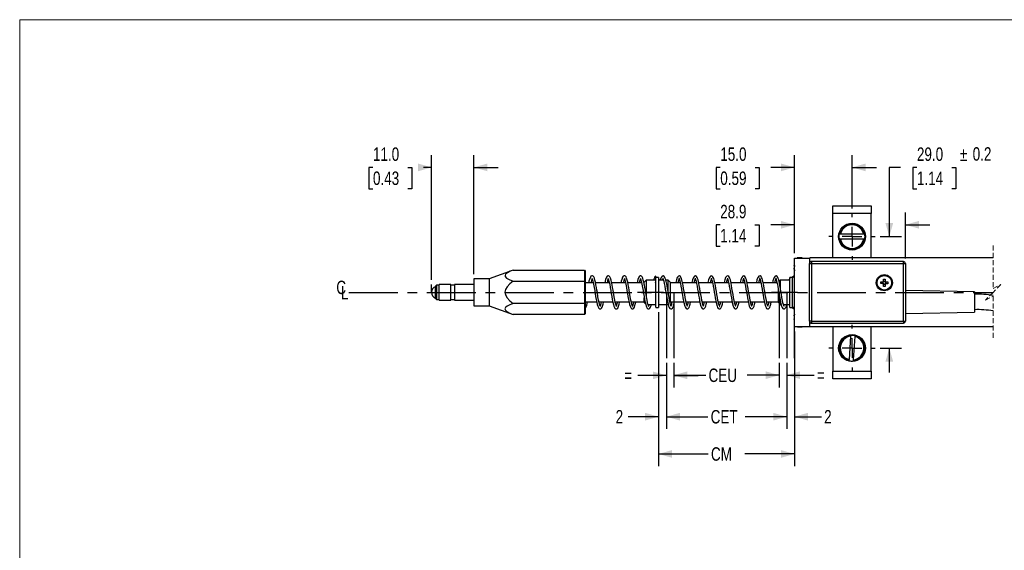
# Model space of a CAD drawing. Header units: millimetres. Extents: x 0 to 432, y 0 to 279.
# Tile 3 of 7: x 0 to 256, y 141 to 279. Entities that reach past the tile are written whole.
import ezdxf

# ---------------------------------------------------------------- set-up
doc = ezdxf.new("R2010")
doc.units = ezdxf.units.MM
doc.linetypes.add('CENTERX2', pattern=[20.32, 12.7, -2.54, 2.54, -2.54])
doc.linetypes.add('HIDDEN', pattern=[1.905, 1.27, -0.635])
doc.layers.add('CENTER', color=40, linetype='CENTERX2')
doc.layers.add('DIMENSIONS', color=140, linetype='Continuous', lineweight=25)
doc.layers.add('TEXT', color=140, linetype='Continuous', lineweight=25)
doc.styles.add('SLDTEXTSTYLE0', font='TXT', dxfattribs={"width": 0.75})
doc.dimstyles.new('SLDDIMSTYLE1', dxfattribs={"dimtxt": 3.5, "dimasz": 3.5, "dimexe": 0, "dimexo": 0.0625, "dimgap": 0.875, "dimtad": 0, "dimtih": 1, "dimtoh": 1, "dimdec": 1, "dimrnd": 1e-09, "dimzin": 12, "dimdsep": 46, "dimtxsty": 'SLDTEXTSTYLE0', "dimsah": 1, "dimcen": 0.09, "dimadec": 0, "dimazin": 3, "dimtfac": 1, "dimtdec": 1, "dimtofl": 0, "dimtmove": 0, "dimatfit": 3, "dimfxl": 0, "dimfrac": 2, "dimtolj": 1, "dimtzin": 12, "dimarcsym": 0})
doc.dimstyles.new('SLDDIMSTYLE2', dxfattribs={"dimtxt": 3.5, "dimasz": 3.5, "dimexe": 0, "dimexo": 0.0625, "dimgap": 0.875, "dimtad": 0, "dimtih": 1, "dimtoh": 1, "dimdec": 1, "dimrnd": 1e-09, "dimzin": 12, "dimdsep": 46, "dimtxsty": 'SLDTEXTSTYLE0', "dimsah": 1, "dimcen": 0.09, "dimadec": 0, "dimazin": 3, "dimtfac": 1, "dimtdec": 1, "dimtmove": 0, "dimatfit": 0, "dimfxl": 0, "dimfrac": 2, "dimtolj": 1, "dimtzin": 12, "dimarcsym": 0})
doc.dimstyles.new('SLDDIMSTYLE5', dxfattribs={"dimtxt": 3.5, "dimasz": 3.5, "dimexe": 0, "dimexo": 0.0625, "dimgap": 0.875, "dimtad": 0, "dimtih": 1, "dimtoh": 1, "dimdec": 1, "dimrnd": 1e-09, "dimzin": 4, "dimdsep": 46, "dimtxsty": 'SLDTEXTSTYLE0', "dimsah": 1, "dimcen": 0.09, "dimadec": 0, "dimazin": 1, "dimtfac": 1, "dimtdec": 1, "dimtmove": 0, "dimatfit": 0, "dimfxl": 0, "dimfrac": 2, "dimtolj": 1, "dimtzin": 12, "dimarcsym": 0})

# ---------------------------------------------------------------- blocks, each defined once
blk = doc.blocks.new('SW_BROKEN_VIEW_0')
at = {"color": 0}
for p, q in [((-29.36, 0), (-29.36, -17.17)), ((-27.41, 0), (-27.41, -17.17)), ((0, 0), (0, -17.17)), ((1.97, 0), (1.97, -17.17)), ((3.99, -17.17), (3.99, -7.07)), ((-90.51, -91.8), (-90.51, -93.4))]:
    blk.add_line(p, q, dxfattribs=at)
blk = doc.blocks.new('_D_2')
at = {"layer": 'DIMENSIONS'}
for p, q in [((168.41, 190.12), (168.41, 172.97)), ((199.73, 190.12), (199.73, 172.97)), ((168.41, 176.15), (179.22, 176.15)), ((199.73, 176.15), (188.92, 176.15))]:
    blk.add_line(p, q, dxfattribs=at)
for points in [[(168.41, 176.15), (171.91, 175.15), (171.91, 177.15)], [(199.73, 176.15), (196.23, 177.15), (196.23, 175.15)]]:
    blk.add_solid(points, dxfattribs=at)
at = {"layer": 'DIMENSIONS', "insert": (179.93, 177.88), "char_height": 3.5, "attachment_point": 1, "style": 'SLDTEXTSTYLE0'}
blk.add_mtext('CET', dxfattribs=at)
blk = doc.blocks.new('_D_3')
at = {"layer": 'DIMENSIONS'}
for p, q in [((168.41, 190.12), (168.41, 183.72)), ((170.36, 190.12), (170.36, 183.72)), ((168.41, 186.9), (160.96, 186.9)), ((170.36, 186.9), (176.71, 186.9))]:
    blk.add_line(p, q, dxfattribs=at)
for points in [[(168.41, 186.9), (164.91, 187.9), (164.91, 185.9)], [(170.36, 186.9), (173.86, 185.9), (173.86, 187.9)]]:
    blk.add_solid(points, dxfattribs=at)
at = {"layer": 'DIMENSIONS', "insert": (157.42, 188.63), "char_height": 3.5, "attachment_point": 1, "style": 'SLDTEXTSTYLE0'}
blk.add_mtext('=', dxfattribs=at)
blk = doc.blocks.new('_D_4')
at = {"layer": 'DIMENSIONS'}
for p, q in [((170.36, 190.12), (170.36, 183.76)), ((197.76, 190.12), (197.76, 183.76)), ((170.36, 186.94), (178.67, 186.94)), ((197.76, 186.94), (189.45, 186.94))]:
    blk.add_line(p, q, dxfattribs=at)
for points in [[(170.36, 186.94), (173.86, 185.94), (173.86, 187.94)], [(197.76, 186.94), (194.26, 187.94), (194.26, 185.94)]]:
    blk.add_solid(points, dxfattribs=at)
at = {"layer": 'DIMENSIONS', "insert": (179.38, 188.67), "char_height": 3.5, "attachment_point": 1, "style": 'SLDTEXTSTYLE0'}
blk.add_mtext('CEU', dxfattribs=at)
blk = doc.blocks.new('_D_5')
at = {"layer": 'DIMENSIONS'}
for p, q in [((197.76, 190.12), (197.76, 183.76)), ((199.73, 190.12), (199.73, 183.76)), ((197.76, 186.94), (191.41, 186.94)), ((199.73, 186.94), (206.88, 186.94))]:
    blk.add_line(p, q, dxfattribs=at)
for points in [[(197.76, 186.94), (194.26, 187.94), (194.26, 185.94)], [(199.73, 186.94), (203.23, 185.94), (203.23, 187.94)]]:
    blk.add_solid(points, dxfattribs=at)
at = {"layer": 'DIMENSIONS', "insert": (207.59, 188.67), "char_height": 3.5, "attachment_point": 1, "style": 'SLDTEXTSTYLE0'}
blk.add_mtext('=', dxfattribs=at)
blk = doc.blocks.new('_D_6')
at = {"layer": 'DIMENSIONS'}
for p, q in [((199.73, 190.12), (199.73, 172.97)), ((201.75, 190.12), (201.75, 172.97)), ((199.73, 176.15), (193.38, 176.15)), ((201.75, 176.15), (208.76, 176.15))]:
    blk.add_line(p, q, dxfattribs=at)
for points in [[(199.73, 176.15), (196.23, 177.15), (196.23, 175.15)], [(201.75, 176.15), (205.25, 175.15), (205.25, 177.15)]]:
    blk.add_solid(points, dxfattribs=at)
at = {"layer": 'DIMENSIONS', "insert": (209.47, 177.88), "char_height": 3.5, "attachment_point": 1, "style": 'SLDTEXTSTYLE0'}
blk.add_mtext('2', dxfattribs=at)
blk = doc.blocks.new('SW_BROKEN_VIEW_1')
at = {"color": 0}
for p, q in [((0, 0), (167.72, 0)), ((21.52, 0), (21.52, 2.03)), ((82.67, 0), (82.67, -17.06)), ((180.42, 0), (230, 0))]:
    blk.add_line(p, q, dxfattribs=at)
blk = doc.blocks.new('_D_17')
at = {"layer": 'DIMENSIONS'}
for p, q in [((107.25, 211.78), (107.25, 244.16)), ((118.25, 213.26), (118.25, 244.16)), ((91.99, 240.96), (90.92, 240.96)), ((90.92, 240.96), (90.92, 235.4)), ((101.04, 240.96), (102.11, 240.96)), ((102.11, 240.96), (102.11, 235.4)), ((107.25, 240.99), (105.18, 240.99)), ((118.25, 240.99), (124.6, 240.99)), ((90.92, 235.4), (91.99, 235.4)), ((102.11, 235.4), (101.04, 235.4))]:
    blk.add_line(p, q, dxfattribs=at)
for points in [[(107.25, 240.99), (103.75, 241.99), (103.75, 239.99)], [(118.25, 240.99), (121.75, 239.99), (121.75, 241.99)]]:
    blk.add_solid(points, dxfattribs=at)
at = {"layer": 'DIMENSIONS', "char_height": 3.5, "attachment_point": 1, "style": 'SLDTEXTSTYLE0'}
for s, insert in [('11.0', (91.99, 246.18)), ('0.43', (91.99, 239.92))]:
    blk.add_mtext(s, dxfattribs=dict(at, insert=insert))
blk = doc.blocks.new('_D_18')
at = {"layer": 'DIMENSIONS'}
for p, q in [((166.35, 203.32), (166.35, 172.97)), ((168.4, 190.16), (168.4, 172.97)), ((166.35, 176.15), (158.47, 176.15)), ((168.4, 176.15), (174.75, 176.15))]:
    blk.add_line(p, q, dxfattribs=at)
for points in [[(166.35, 176.15), (162.85, 177.15), (162.85, 175.15)], [(168.4, 176.15), (171.9, 175.15), (171.9, 177.15)]]:
    blk.add_solid(points, dxfattribs=at)
at = {"layer": 'DIMENSIONS', "insert": (155.18, 177.88), "char_height": 3.5, "attachment_point": 1, "style": 'SLDTEXTSTYLE0'}
blk.add_mtext('2', dxfattribs=at)
blk = doc.blocks.new('_D_21')
at = {"layer": 'DIMENSIONS'}
for p, q in [((201.75, 218.66), (201.75, 229.23)), ((230.65, 217.26), (230.65, 229.23)), ((182.41, 226.03), (181.34, 226.03)), ((181.34, 226.03), (181.34, 220.47)), ((191.46, 226.03), (192.52, 226.03)), ((192.52, 226.03), (192.52, 220.47)), ((201.75, 226.06), (195.59, 226.06)), ((230.65, 226.06), (237, 226.06)), ((181.34, 220.47), (182.41, 220.47)), ((192.52, 220.47), (191.46, 220.47))]:
    blk.add_line(p, q, dxfattribs=at)
for points in [[(201.75, 226.06), (198.25, 227.06), (198.25, 225.06)], [(230.65, 226.06), (234.15, 225.06), (234.15, 227.06)]]:
    blk.add_solid(points, dxfattribs=at)
at = {"layer": 'DIMENSIONS', "char_height": 3.5, "attachment_point": 1, "style": 'SLDTEXTSTYLE0'}
for s, insert in [('28.9', (182.41, 231.25)), ('1.14', (182.41, 224.99))]:
    blk.add_mtext(s, dxfattribs=dict(at, insert=insert))
blk = doc.blocks.new('_D_23')
at = {"layer": 'DIMENSIONS'}
for p, q in [((229.38, 240.99), (226.45, 240.99)), ((226.45, 240.99), (226.45, 222.99)), ((233.64, 240.96), (232.58, 240.96)), ((232.58, 240.96), (232.58, 235.4)), ((242.7, 240.96), (243.76, 240.96)), ((243.76, 240.96), (243.76, 235.4)), ((232.58, 235.4), (233.64, 235.4)), ((243.76, 235.4), (242.7, 235.4)), ((224.06, 222.99), (229.63, 222.99)), ((224.06, 193.99), (229.63, 193.99)), ((226.45, 193.99), (226.45, 187.64))]:
    blk.add_line(p, q, dxfattribs=at)
for points in [[(226.45, 222.99), (227.45, 226.49), (225.45, 226.49)], [(226.45, 193.99), (225.45, 190.49), (227.45, 190.49)]]:
    blk.add_solid(points, dxfattribs=at)
at = {"layer": 'DIMENSIONS', "char_height": 3.5, "attachment_point": 1, "style": 'SLDTEXTSTYLE0'}
for s, insert in [('29.0', (233.64, 246.18)), ('%%p', (244.83, 246.18)), ('0.2', (248.16, 246.24)), ('1.14', (233.64, 239.92))]:
    blk.add_mtext(s, dxfattribs=dict(at, insert=insert))
blk = doc.blocks.new('_D_24')
at = {"layer": 'DIMENSIONS'}
for p, q in [((201.75, 218.66), (201.75, 244.16)), ((216.75, 230.3), (216.75, 244.16)), ((182.43, 240.96), (181.37, 240.96)), ((181.37, 240.96), (181.37, 235.4)), ((191.48, 240.96), (192.55, 240.96)), ((192.55, 240.96), (192.55, 235.4)), ((201.75, 240.99), (195.62, 240.99)), ((216.75, 240.99), (223.1, 240.99)), ((181.37, 235.4), (182.43, 235.4)), ((192.55, 235.4), (191.48, 235.4))]:
    blk.add_line(p, q, dxfattribs=at)
for points in [[(201.75, 240.99), (198.25, 241.99), (198.25, 239.99)], [(216.75, 240.99), (220.25, 239.99), (220.25, 241.99)]]:
    blk.add_solid(points, dxfattribs=at)
at = {"layer": 'DIMENSIONS', "char_height": 3.5, "attachment_point": 1, "style": 'SLDTEXTSTYLE0'}
for s, insert in [('15.0', (182.43, 246.18)), ('0.59', (182.43, 239.92))]:
    blk.add_mtext(s, dxfattribs=dict(at, insert=insert))
blk = doc.blocks.new('_D_25')
at = {"layer": 'DIMENSIONS'}
for p, q in [((166.35, 203.32), (166.35, 163.28)), ((201.75, 198.32), (201.75, 163.28)), ((166.35, 166.46), (179.3, 166.46)), ((201.75, 166.46), (188.8, 166.46))]:
    blk.add_line(p, q, dxfattribs=at)
for points in [[(166.35, 166.46), (169.85, 165.46), (169.85, 167.46)], [(201.75, 166.46), (198.25, 167.46), (198.25, 165.46)]]:
    blk.add_solid(points, dxfattribs=at)
at = {"layer": 'DIMENSIONS', "insert": (180.01, 168.19), "char_height": 3.5, "attachment_point": 1, "style": 'SLDTEXTSTYLE0'}
blk.add_mtext('CM', dxfattribs=at)
blk = doc.blocks.new('SW_SYMBOL_MOD_CL')
at = {"layer": 'TEXT', "color": 0, "char_height": 783, "attachment_point": 5, "style": 'SLDTEXTSTYLE0'}
for s, insert in [('C', (400, 600)), ('L', (600, 300))]:
    blk.add_mtext(s, dxfattribs=dict(at, insert=insert))
blk = doc.blocks.new('SW_CENTERMARKSYMBOL_2')
at = {"layer": 'CENTER', "color": 0}
for p, q in [((0, 5.08), (0, 6.04)), ((-5.08, 0), (-6.04, 0)), ((0, 0), (-2.54, 0)), ((0, 0), (0, 2.54)), ((0, 0), (0, -2.54)), ((0, 0), (2.54, 0)), ((5.08, 0), (6.04, 0)), ((0, -5.08), (0, -6.04))]:
    blk.add_line(p, q, dxfattribs=at)
blk = doc.blocks.new('SW_CENTERMARKSYMBOL_5')
at = {"layer": 'CENTER', "color": 0}
for p, q in [((0, 5.08), (0, 6.04)), ((-5.08, 0), (-6.04, 0)), ((0, 0), (-2.54, 0)), ((0, 0), (0, 2.54)), ((0, 0), (0, -2.54)), ((0, 0), (2.54, 0)), ((5.08, 0), (6.04, 0)), ((0, -5.08), (0, -6.04))]:
    blk.add_line(p, q, dxfattribs=at)

msp = doc.modelspace()

# ---------------------------------------------------------------- linework, layer by layer
at = {"color": 7, "linetype": 'Continuous', "lineweight": 18}
for p, q in [((0, 0), (0, 279.4)), ((0, 279.4), (431.8, 279.4))]:
    msp.add_line(p, q, dxfattribs=at)
for p, q in [((211.75, 217.49), (211.75, 228.99)), ((213.52, 223.59), (213.43, 223.59)), ((219.78, 223.59), (213.72, 223.59)), ((220.06, 223.59), (219.98, 223.59)), ((213.52, 222.39), (213.72, 222.39)), ((213.72, 222.39), (219.78, 222.39)), ((219.98, 222.39), (220.06, 222.39)), ((201.7, 215.48), (201.75, 215.48)), ((201.7, 215.42), (201.7, 215.21)), ((201.7, 215.42), (201.75, 215.42)), ((202.45, 217.39), (202.45, 217.39)), ((202.64, 217.42), (202.64, 217.49)), ((202.64, 217.39), (202.64, 217.42)), ((203.75, 217.39), (203.75, 217.49)), ((205.65, 215.99), (206.15, 215.99)), ((253.46, 217.49), (205.75, 217.49)), ((205.75, 216.29), (205.75, 217.49)), ((206.15, 216.49), (206.15, 215.99)), ((206.15, 215.99), (206.15, 200.99)), ((230.15, 215.99), (230.65, 215.99)), ((230.65, 215.99), (230.65, 200.99)), ((128.5, 214.26), (122.25, 211.99)), ((201.75, 215.22), (201.7, 215.21)), ((201.75, 214.37), (201.7, 214.37)), ((108.55, 210.39), (108.25, 210.09)), ((109.25, 210.39), (108.55, 210.39)), ((108.55, 210.39), (108.55, 210.31)), ((108.55, 210.31), (108.55, 206.59)), ((112.25, 210.49), (109.25, 210.49)), ((109.25, 206.49), (109.25, 210.49)), ((112.25, 206.49), (112.25, 210.49)), ((113.25, 210.39), (112.25, 210.39)), ((118.25, 210.49), (113.25, 210.49)), ((113.25, 210.49), (113.25, 207.49)), ((122.25, 211.99), (118.25, 211.99)), ((118.25, 211.99), (118.25, 206.74)), ((122.25, 211.99), (122.25, 206.74)), ((149.34, 210.99), (147.25, 210.99)), ((153.54, 210.99), (149.95, 210.99)), ((157.74, 210.99), (154.15, 210.99)), ((161.94, 210.99), (158.35, 210.99)), ((162.65, 210.99), (162.55, 210.99)), ((163.15, 211.64), (162.65, 211.14)), ((162.65, 210.55), (162.65, 211.14)), ((165.65, 211.64), (163.15, 211.64)), ((163.15, 211.64), (163.15, 207.62)), ((165.56, 210.99), (165.65, 211.35)), ((165.65, 212.39), (165.65, 212.72)), ((166.35, 212.39), (165.65, 212.39)), ((165.65, 204.66), (165.65, 212.36)), ((166.35, 212.39), (166.35, 204.59)), ((167.65, 211.64), (166.35, 211.64)), ((168.85, 208.57), (168.85, 211.64)), ((169.35, 211.14), (169.35, 205.89)), ((172.01, 210.99), (169.35, 210.99)), ((176.21, 210.99), (172.61, 210.99)), ((180.41, 210.99), (176.81, 210.99)), ((184.61, 210.99), (181.01, 210.99)), ((188.81, 210.99), (185.21, 210.99)), ((193.01, 210.99), (189.41, 210.99)), ((197.21, 210.99), (193.61, 210.99)), ((198.05, 211.64), (198.05, 209.74)), ((201.25, 212.39), (200.55, 212.39)), ((200.55, 204.95), (200.55, 212.39)), ((201.36, 212.6), (201.25, 212.49)), ((201.25, 212.47), (201.25, 212.49)), ((201.25, 212.39), (201.25, 212.47)), ((224.8, 211.04), (224.8, 211.23)), ((225.09, 210.64), (224.91, 210.64)), ((225.21, 211.34), (225.39, 211.34)), ((225.5, 210.93), (225.5, 210.74)), ((108.25, 210.02), (108.25, 210.09)), ((108.25, 206.89), (108.25, 210.02)), ((197.55, 206.08), (197.55, 209.15)), ((248.65, 208.66), (230.65, 208.97)), ((248.65, 208.66), (248.65, 203.32)), ((109.25, 206.49), (112.25, 206.49)), ((112.25, 206.59), (113.25, 206.59)), ((113.25, 207.49), (113.25, 206.49)), ((113.25, 206.49), (118.25, 206.49)), ((118.25, 206.74), (118.25, 204.99)), ((122.25, 206.74), (122.25, 204.99)), ((147.25, 205.99), (150.26, 205.99)), ((150.86, 205.99), (154.46, 205.99)), ((155.06, 205.99), (158.66, 205.99)), ((159.26, 205.99), (162.65, 205.99)), ((162.65, 205.89), (162.65, 207.04)), ((162.65, 205.84), (162.65, 205.89)), ((162.65, 205.84), (162.97, 205.52)), ((163.63, 205.34), (165.65, 205.34)), ((163.88, 205.34), (163.76, 204.92)), ((166.35, 205.34), (168.85, 205.34)), ((168.85, 205.34), (168.85, 205.4)), ((169.35, 205.99), (172.91, 205.99)), ((169.35, 205.89), (169.35, 205.84)), ((173.52, 205.99), (177.11, 205.99)), ((177.72, 205.99), (181.31, 205.99)), ((181.92, 205.99), (185.51, 205.99)), ((186.12, 205.99), (189.71, 205.99)), ((190.32, 205.99), (193.91, 205.99)), ((194.52, 205.99), (197.55, 205.99)), ((197.55, 205.84), (197.55, 206.08)), ((197.55, 205.84), (198.05, 205.34)), ((198.05, 206.3), (198.05, 205.63)), ((198.05, 205.63), (198.05, 205.34)), ((198.05, 205.34), (198.27, 205.34)), ((198.87, 205.34), (200.55, 205.34)), ((118.25, 204.99), (122.25, 204.99)), ((122.25, 204.99), (128.5, 202.71)), ((165.65, 204.66), (165.65, 204.59)), ((165.65, 204.59), (166.35, 204.59)), ((200.55, 204.59), (200.55, 204.95)), ((200.55, 204.59), (201.25, 204.59)), ((201.25, 204.49), (201.25, 204.5)), ((201.25, 204.49), (201.38, 204.36)), ((230.65, 203.01), (248.65, 203.32)), ((201.7, 201.62), (201.75, 201.62)), ((201.75, 201.61), (201.7, 201.61)), ((206.15, 200.99), (206.15, 200.49)), ((230.15, 200.99), (230.65, 200.99)), ((230.15, 200.99), (230.15, 200.49)), ((201.75, 199.59), (205.75, 199.59)), ((202.45, 199.58), (202.45, 199.59)), ((202.64, 199.49), (202.64, 199.59)), ((202.64, 199.49), (203.75, 199.49)), ((203.75, 199.49), (203.75, 199.59)), ((217.15, 190.92), (217.54, 196.97))]:
    msp.add_line(p, q)
at = {"color": 7, "linetype": 'HIDDEN', "lineweight": 18}
for p, q in [((253.46, 220.66), (253.46, 209.49)), ((253.46, 209.49), (255.46, 210.49)), ((255.46, 210.49), (253.46, 208.49)), ((253.46, 208.49), (251.46, 206.49)), ((251.46, 206.49), (253.46, 207.49)), ((253.46, 207.49), (253.46, 196.31))]:
    msp.add_line(p, q, dxfattribs=at)
at = {"color": 7, "linetype": 'CENTERX2'}
for p, q in [((167.65, 208.49), (160.9, 208.49)), ((202.55, 208.49), (195.8, 208.49))]:
    msp.add_line(p, q, dxfattribs=at)
at = {"flags": 128}
for points in [[(221.75, 217.49), (221.75, 228.99), (211.75, 228.99), (211.75, 229.38), (211.75, 229.75), (211.75, 230.1), (211.75, 230.4), (211.75, 230.65), (211.75, 230.84), (211.75, 230.95), (211.75, 230.99), (221.75, 230.99), (221.75, 230.95), (221.75, 230.84), (221.75, 230.65), (221.75, 230.4), (221.75, 230.1), (221.75, 229.75), (221.75, 229.38), (221.75, 228.99)], [(219.82, 223.59), (219.78, 223.59), (219.56, 224.26), (219.2, 224.87), (218.71, 225.37), (218.12, 225.76), (217.45, 226), (216.75, 226.08), (216.05, 226), (215.38, 225.76), (214.79, 225.37), (214.3, 224.87), (213.93, 224.26), (213.72, 223.59), (213.65, 223.59), (213.59, 223.59), (213.55, 223.59), (213.52, 223.59), (213.52, 223.59), (213.72, 224.26), (214.05, 224.87), (214.52, 225.4), (215.08, 225.82), (215.71, 226.11), (216.4, 226.26), (217.1, 226.26), (217.78, 226.11), (218.42, 225.82), (218.98, 225.4), (219.44, 224.87), (219.78, 224.26), (219.98, 223.59), (219.98, 223.59), (219.96, 223.59), (219.94, 223.59), (219.88, 223.59), (219.82, 223.59)], [(213.52, 222.39), (213.48, 222.39), (213.43, 222.39), (213.41, 222.54), (213.39, 222.69), (213.38, 222.84), (213.38, 222.99), (213.38, 223.14), (213.39, 223.29), (213.41, 223.44), (213.43, 223.59)], [(213.72, 222.39), (213.93, 221.71), (214.3, 221.11), (214.79, 220.6), (215.38, 220.22), (216.05, 219.98), (216.75, 219.9), (217.45, 219.98), (218.12, 220.22), (218.71, 220.6), (219.2, 221.11), (219.56, 221.71), (219.78, 222.39), (219.84, 222.39), (219.9, 222.39), (219.94, 222.39), (219.97, 222.39), (219.98, 222.39)], [(201.75, 215.54), (201.75, 215.54), (201.73, 215.52), (201.72, 215.5), (201.7, 215.48), (201.7, 215.5), (201.7, 215.52), (201.7, 215.53), (201.7, 215.55), (201.7, 215.57), (201.7, 215.58), (201.7, 215.59), (201.7, 215.6), (201.72, 215.68), (201.73, 215.77), (201.75, 215.85), (201.75, 215.86)], [(201.75, 199.59), (201.75, 217.39), (205.75, 217.39)], [(203.75, 217.49), (202.64, 217.49), (202.62, 217.49), (202.59, 217.48), (202.56, 217.47), (202.54, 217.46), (202.51, 217.45), (202.49, 217.43), (202.47, 217.41), (202.45, 217.39)], [(206.15, 215.99), (230.15, 215.99), (230.15, 216.09), (230.15, 216.18), (230.15, 216.27), (230.15, 216.34), (230.15, 216.4), (230.15, 216.45), (230.15, 216.48), (230.15, 216.49), (206.15, 216.49), (206.05, 216.48), (205.96, 216.45), (205.87, 216.4), (205.8, 216.34), (205.73, 216.27), (205.69, 216.18), (205.66, 216.09), (205.65, 215.99)], [(206.15, 200.99), (206.05, 200.99), (205.96, 200.99), (205.87, 200.99), (205.8, 200.99), (205.73, 200.99), (205.69, 200.99), (205.66, 200.99), (205.65, 200.99), (205.65, 215.99)], [(206.15, 200.99), (230.15, 200.99), (230.15, 215.99)], [(128.5, 214.26), (127.73, 213.96), (127.03, 213.6), (126.52, 213.19), (126.38, 212.88), (126.44, 212.57), (126.77, 212.21), (127.48, 211.79), (128.5, 211.37), (127.65, 210.69), (126.91, 209.9), (126.51, 209.19), (126.37, 208.55), (126.46, 207.9), (126.87, 207.13), (127.62, 206.3), (128.5, 205.6), (127.66, 205.26), (126.91, 204.86), (126.51, 204.51), (126.37, 204.19), (126.46, 203.86), (126.87, 203.48), (127.61, 203.07), (128.5, 202.71)], [(128.5, 214.26), (147.05, 214.26), (147.05, 211.37)], [(147.05, 214.26), (147.25, 214.03), (147.25, 211.26)], [(201.75, 212.95), (201.4, 212.64), (201.25, 212.47)], [(201.75, 214.29), (201.75, 214.31), (201.73, 214.39), (201.72, 214.47), (201.7, 214.55), (201.7, 214.57), (201.7, 214.6), (201.7, 214.62), (201.7, 214.65), (201.7, 214.68), (201.7, 214.7), (201.7, 214.73), (201.7, 214.76), (201.72, 214.78), (201.73, 214.8), (201.75, 214.82), (201.75, 214.82)], [(128.5, 211.37), (147.05, 211.37), (147.05, 205.6), (128.5, 205.6)], [(147.05, 211.37), (147.25, 211.26), (147.25, 205.72), (147.05, 205.6), (147.05, 202.71), (128.5, 202.71)], [(151.21, 204.78), (151.22, 204.78), (151.17, 204.89), (151.1, 205.09), (151.01, 205.41), (150.9, 205.84), (150.76, 206.46), (150.59, 207.34), (150.42, 208.43), (150.32, 209.06), (150.2, 209.74), (150.06, 210.44), (149.93, 211.11), (149.79, 211.69), (149.65, 212.16), (149.49, 212.5), (149.32, 212.69), (149.14, 212.78), (148.99, 212.78), (148.76, 212.67), (148.6, 212.48), (148.37, 211.85), (148.24, 211.36), (148.16, 210.99)], [(149.08, 212.01), (149.25, 211.4), (149.43, 210.6), (149.6, 209.75), (149.73, 208.95), (149.86, 208.19), (149.98, 207.42), (150.12, 206.65), (150.27, 205.94), (150.41, 205.35), (150.54, 204.9), (150.81, 204.35), (151.03, 204.21), (151.31, 204.22), (151.52, 204.38), (151.68, 204.63), (151.91, 205.38), (152.03, 205.91), (152.05, 205.99)], [(155.41, 204.78), (155.42, 204.78), (155.37, 204.89), (155.3, 205.09), (155.21, 205.41), (155.1, 205.84), (154.96, 206.46), (154.79, 207.34), (154.62, 208.43), (154.52, 209.06), (154.4, 209.74), (154.26, 210.44), (154.13, 211.11), (153.99, 211.69), (153.85, 212.16), (153.69, 212.5), (153.52, 212.69), (153.34, 212.78), (153.19, 212.78), (152.96, 212.67), (152.8, 212.48), (152.57, 211.85), (152.44, 211.36), (152.36, 210.99)], [(153.28, 212.01), (153.45, 211.4), (153.63, 210.6), (153.8, 209.75), (153.93, 208.95), (154.06, 208.19), (154.18, 207.42), (154.32, 206.65), (154.47, 205.94), (154.61, 205.35), (154.74, 204.9), (155.01, 204.35), (155.23, 204.21), (155.51, 204.22), (155.72, 204.38), (155.88, 204.63), (156.11, 205.38), (156.23, 205.91), (156.25, 205.99)], [(159.61, 204.78), (159.62, 204.78), (159.57, 204.89), (159.5, 205.09), (159.41, 205.41), (159.3, 205.84), (159.16, 206.46), (158.99, 207.34), (158.82, 208.43), (158.72, 209.06), (158.6, 209.74), (158.46, 210.44), (158.33, 211.11), (158.19, 211.69), (158.05, 212.16), (157.89, 212.5), (157.72, 212.69), (157.54, 212.78), (157.39, 212.78), (157.16, 212.67), (157, 212.48), (156.77, 211.85), (156.64, 211.36), (156.56, 210.99)], [(157.48, 212.01), (157.65, 211.4), (157.83, 210.6), (158, 209.75), (158.13, 208.95), (158.26, 208.19), (158.38, 207.42), (158.52, 206.65), (158.67, 205.94), (158.81, 205.35), (158.94, 204.9), (159.21, 204.35), (159.43, 204.21), (159.71, 204.22), (159.92, 204.38), (160.08, 204.63), (160.31, 205.38), (160.43, 205.91), (160.45, 205.99)], [(162.25, 212.16), (162.09, 212.5), (161.92, 212.69), (161.74, 212.78), (161.59, 212.78), (161.36, 212.67), (161.2, 212.48), (160.97, 211.85), (160.84, 211.36), (160.76, 210.99)], [(161.68, 212.01), (161.85, 211.4), (162.03, 210.6), (162.2, 209.75), (162.33, 208.95), (162.46, 208.19), (162.58, 207.42), (162.72, 206.65), (162.87, 205.94), (163.01, 205.35), (163.14, 204.9), (163.41, 204.35), (163.63, 204.21), (163.91, 204.22), (164.12, 204.38), (164.28, 204.63), (164.5, 205.34)], [(163.81, 204.78), (163.82, 204.78), (163.77, 204.89), (163.7, 205.09), (163.61, 205.41), (163.5, 205.84), (163.36, 206.46), (163.19, 207.34), (163.02, 208.43), (162.92, 209.06), (162.8, 209.74), (162.66, 210.44), (162.53, 211.11), (162.39, 211.69), (162.25, 212.16)], [(169.66, 204.8), (169.68, 204.81), (169.59, 204.99), (169.48, 205.32), (169.36, 205.79), (169.23, 206.4), (169.1, 207.12), (168.96, 207.92), (168.82, 208.74), (168.68, 209.52), (168.56, 210.23), (168.35, 211.31), (168.25, 211.71), (168.12, 212.12), (168, 212.37), (167.84, 212.62), (167.6, 212.77), (167.31, 212.73), (167.02, 212.36), (166.79, 211.75), (166.76, 211.64)], [(167.37, 211.64), (167.44, 211.9), (167.53, 212.12)], [(167.5, 212.15), (167.48, 212.14), (167.5, 212.08), (167.58, 211.86), (167.71, 211.43), (167.85, 210.81), (167.98, 210.12), (168.11, 209.36), (168.25, 208.57), (168.39, 207.79), (168.52, 207.06), (168.74, 205.83), (168.99, 204.9), (169.14, 204.56), (169.31, 204.32), (169.53, 204.2), (169.76, 204.21), (169.95, 204.35), (170.1, 204.58), (170.24, 204.92), (170.38, 205.38), (170.52, 205.98), (170.52, 205.99)], [(169.35, 211.14), (168.85, 211.64), (168.27, 211.64)], [(173.86, 204.8), (173.88, 204.81), (173.79, 204.99), (173.68, 205.32), (173.56, 205.79), (173.43, 206.4), (173.3, 207.12), (173.16, 207.92), (173.02, 208.74), (172.88, 209.52), (172.76, 210.23), (172.55, 211.31), (172.45, 211.71), (172.32, 212.12), (172.2, 212.37), (172.04, 212.62), (171.8, 212.77), (171.51, 212.73), (171.22, 212.36), (170.99, 211.75), (170.83, 211.07), (170.81, 210.99)], [(171.7, 212.15), (171.68, 212.14), (171.7, 212.08), (171.78, 211.86), (171.91, 211.43), (172.05, 210.81), (172.18, 210.12), (172.31, 209.36), (172.45, 208.57), (172.59, 207.79), (172.72, 207.06), (172.94, 205.83), (173.19, 204.9), (173.34, 204.56), (173.51, 204.32), (173.73, 204.2), (173.96, 204.21), (174.15, 204.35), (174.3, 204.58), (174.44, 204.92), (174.58, 205.38), (174.72, 205.98), (174.72, 205.99)], [(178.06, 204.8), (178.08, 204.81), (177.99, 204.99), (177.88, 205.32), (177.76, 205.79), (177.63, 206.4), (177.5, 207.12), (177.36, 207.92), (177.22, 208.74), (177.08, 209.52), (176.96, 210.23), (176.75, 211.31), (176.65, 211.71), (176.52, 212.12), (176.4, 212.37), (176.24, 212.62), (176, 212.77), (175.71, 212.73), (175.42, 212.36), (175.19, 211.75), (175.03, 211.07), (175.01, 210.99)], [(175.9, 212.15), (175.88, 212.14), (175.9, 212.08), (175.98, 211.86), (176.11, 211.43), (176.25, 210.81), (176.38, 210.12), (176.51, 209.36), (176.65, 208.57), (176.79, 207.79), (176.92, 207.06), (177.14, 205.83), (177.39, 204.9), (177.54, 204.56), (177.71, 204.32), (177.93, 204.2), (178.16, 204.21), (178.35, 204.35), (178.5, 204.58), (178.64, 204.92), (178.78, 205.38), (178.92, 205.98), (178.92, 205.99)], [(182.26, 204.8), (182.28, 204.81), (182.19, 204.99), (182.08, 205.32), (181.96, 205.79), (181.83, 206.4), (181.7, 207.12), (181.56, 207.92), (181.42, 208.74), (181.28, 209.52), (181.16, 210.23), (180.95, 211.31), (180.85, 211.71), (180.72, 212.12), (180.6, 212.37), (180.44, 212.62), (180.2, 212.77), (179.91, 212.73), (179.62, 212.36), (179.39, 211.75), (179.23, 211.07), (179.21, 210.99)], [(180.1, 212.15), (180.08, 212.14), (180.1, 212.08), (180.18, 211.86), (180.31, 211.43), (180.45, 210.81), (180.58, 210.12), (180.71, 209.36), (180.85, 208.57), (180.99, 207.79), (181.12, 207.06), (181.34, 205.83), (181.59, 204.9), (181.74, 204.56), (181.91, 204.32), (182.13, 204.2), (182.36, 204.21), (182.55, 204.35), (182.7, 204.58), (182.84, 204.92), (182.98, 205.38), (183.12, 205.98), (183.12, 205.99)], [(186.46, 204.8), (186.48, 204.81), (186.39, 204.99), (186.28, 205.32), (186.16, 205.79), (186.03, 206.4), (185.9, 207.12), (185.76, 207.92), (185.62, 208.74), (185.48, 209.52), (185.36, 210.23), (185.15, 211.31), (185.05, 211.71), (184.92, 212.12), (184.8, 212.37), (184.64, 212.62), (184.4, 212.77), (184.11, 212.73), (183.82, 212.36), (183.59, 211.75), (183.43, 211.07), (183.41, 210.99)], [(184.3, 212.15), (184.28, 212.14), (184.3, 212.08), (184.38, 211.86), (184.51, 211.43), (184.65, 210.81), (184.78, 210.12), (184.91, 209.36), (185.05, 208.57), (185.19, 207.79), (185.32, 207.06), (185.54, 205.83), (185.79, 204.9), (185.94, 204.56), (186.11, 204.32), (186.33, 204.2), (186.56, 204.21), (186.75, 204.35), (186.9, 204.58), (187.04, 204.92), (187.18, 205.38), (187.32, 205.98), (187.32, 205.99)], [(190.66, 204.8), (190.68, 204.81), (190.59, 204.99), (190.48, 205.32), (190.36, 205.79), (190.23, 206.4), (190.1, 207.12), (189.96, 207.92), (189.82, 208.74), (189.68, 209.52), (189.56, 210.23), (189.35, 211.31), (189.25, 211.71), (189.12, 212.12), (189, 212.37), (188.84, 212.62), (188.6, 212.77), (188.31, 212.73), (188.02, 212.36), (187.79, 211.75), (187.63, 211.07), (187.61, 210.99)], [(188.5, 212.15), (188.48, 212.14), (188.5, 212.08), (188.58, 211.86), (188.71, 211.43), (188.85, 210.81), (188.98, 210.12), (189.11, 209.36), (189.25, 208.57), (189.39, 207.79), (189.52, 207.06), (189.74, 205.83), (189.99, 204.9), (190.14, 204.56), (190.31, 204.32), (190.53, 204.2), (190.76, 204.21), (190.95, 204.35), (191.1, 204.58), (191.24, 204.92), (191.38, 205.38), (191.52, 205.98), (191.52, 205.99)], [(194.86, 204.8), (194.88, 204.81), (194.79, 204.99), (194.68, 205.32), (194.56, 205.79), (194.43, 206.4), (194.3, 207.12), (194.16, 207.92), (194.02, 208.74), (193.88, 209.52), (193.76, 210.23), (193.55, 211.31), (193.45, 211.71), (193.32, 212.12), (193.2, 212.37), (193.04, 212.62), (192.8, 212.77), (192.51, 212.73), (192.22, 212.36), (191.99, 211.75), (191.83, 211.07), (191.81, 210.99)], [(192.7, 212.15), (192.68, 212.14), (192.7, 212.08), (192.78, 211.86), (192.91, 211.43), (193.05, 210.81), (193.18, 210.12), (193.31, 209.36), (193.45, 208.57), (193.59, 207.79), (193.72, 207.06), (193.94, 205.83), (194.19, 204.9), (194.34, 204.56), (194.51, 204.32), (194.73, 204.2), (194.96, 204.21), (195.15, 204.35), (195.3, 204.58), (195.44, 204.92), (195.58, 205.38), (195.72, 205.98), (195.72, 205.99)], [(199.06, 204.8), (199.08, 204.81), (198.99, 204.99), (198.88, 205.32), (198.76, 205.79), (198.63, 206.4), (198.5, 207.12), (198.36, 207.92), (198.22, 208.74), (198.08, 209.52), (197.96, 210.23), (197.75, 211.31), (197.65, 211.71), (197.52, 212.12), (197.4, 212.37), (197.24, 212.62), (197, 212.77), (196.71, 212.73)], [(196.9, 212.15), (196.88, 212.14), (196.9, 212.08), (196.98, 211.86), (197.11, 211.43), (197.25, 210.81), (197.38, 210.12), (197.51, 209.36), (197.65, 208.57), (197.79, 207.79), (197.92, 207.06), (198.14, 205.83), (198.39, 204.9), (198.54, 204.56), (198.71, 204.32), (198.93, 204.2), (199.16, 204.21), (199.35, 204.35), (199.5, 204.58), (199.64, 204.92), (199.77, 205.34)], [(200.55, 211.64), (198.05, 211.64), (197.75, 211.33)], [(200.56, 212.21), (200.39, 211.75), (200.36, 211.64)], [(201.25, 204.58), (201.25, 204.82), (201.25, 205.2), (201.25, 205.7), (201.25, 206.3), (201.25, 206.98), (201.25, 207.72), (201.25, 208.49), (201.25, 209.25), (201.25, 209.99), (201.25, 210.67), (201.25, 211.28), (201.25, 211.77), (201.25, 212.15), (201.25, 212.39), (201.25, 212.39), (201.42, 212.42), (201.75, 212.56)], [(224.9, 210.04), (224.91, 210.62), (224.89, 210.64), (224.87, 210.65), (224.85, 210.66), (224.84, 210.68), (224.82, 210.7), (224.81, 210.71), (224.79, 210.73), (224.78, 210.75), (224.2, 210.76), (224.2, 211.24), (224.78, 211.23), (224.8, 211.25), (224.81, 211.27), (224.83, 211.29), (224.84, 211.3), (224.86, 211.32), (224.88, 211.33), (224.9, 211.35), (224.91, 211.36), (224.92, 211.94), (225.4, 211.93), (225.39, 211.35), (225.41, 211.34), (225.43, 211.33), (225.45, 211.31), (225.46, 211.29), (225.48, 211.28), (225.49, 211.26), (225.51, 211.24), (225.52, 211.22), (226.1, 211.22), (226.1, 210.74), (225.52, 210.74), (225.5, 210.72), (225.49, 210.71), (225.47, 210.69), (225.46, 210.67), (225.44, 210.66), (225.42, 210.64), (225.4, 210.63), (225.39, 210.62), (225.38, 210.03), (224.9, 210.04)], [(224.91, 211.25), (224.91, 211.25), (224.91, 211.25), (224.9, 211.24), (224.9, 211.24), (224.9, 211.24), (224.9, 211.24), (224.89, 211.23), (224.89, 211.23), (224.87, 211.23), (224.8, 211.23), (224.78, 211.23)], [(224.78, 210.75), (224.79, 210.75), (224.86, 210.75), (224.88, 210.75)], [(224.8, 210.75), (224.8, 210.94), (224.79, 210.97), (224.79, 211.01), (224.8, 211.04)], [(224.88, 210.75), (224.89, 210.75), (224.89, 210.74), (224.89, 210.74), (224.9, 210.74), (224.9, 210.74), (224.9, 210.73), (224.9, 210.73), (224.91, 210.73), (224.91, 210.7), (224.91, 210.63), (224.91, 210.62)], [(224.91, 211.36), (224.91, 211.35), (224.91, 211.28), (224.91, 211.25)], [(224.91, 211.34), (225.1, 211.34), (225.14, 211.34), (225.17, 211.34), (225.21, 211.34)], [(225.39, 210.63), (225.2, 210.64), (225.16, 210.63), (225.13, 210.63), (225.09, 210.64)], [(225.41, 211.22), (225.41, 211.23), (225.41, 211.23), (225.41, 211.23), (225.4, 211.24), (225.4, 211.24), (225.4, 211.24), (225.4, 211.24), (225.39, 211.25), (225.39, 211.27), (225.39, 211.34), (225.39, 211.35)], [(225.39, 210.62), (225.39, 210.63), (225.39, 210.7), (225.39, 210.72), (225.39, 210.73), (225.39, 210.73), (225.4, 210.73), (225.4, 210.73), (225.4, 210.74), (225.4, 210.74), (225.41, 210.74), (225.41, 210.74), (225.43, 210.74), (225.5, 210.74), (225.52, 210.74)], [(225.52, 211.22), (225.51, 211.22), (225.44, 211.22), (225.41, 211.22)], [(225.5, 211.22), (225.5, 211.04), (225.51, 211), (225.51, 210.97), (225.5, 210.93)], [(108.25, 206.89), (108.55, 206.59), (109.25, 206.59)], [(147.25, 205.72), (147.25, 202.94), (147.05, 202.71)], [(151.44, 205.99), (151.33, 205.49), (151.16, 204.92)], [(155.64, 205.99), (155.53, 205.49), (155.36, 204.92)], [(159.84, 205.99), (159.73, 205.49), (159.56, 204.92)], [(201.25, 204.58), (201.25, 204.58), (201.25, 204.57), (201.25, 204.57), (201.25, 204.56), (201.25, 204.55), (201.25, 204.53), (201.25, 204.52), (201.25, 204.5), (201.48, 204.27), (201.75, 204.03)], [(201.75, 202.35), (201.75, 202.35), (201.73, 202.35), (201.72, 202.35), (201.7, 202.35), (201.7, 202.38), (201.7, 202.4), (201.7, 202.43), (201.7, 202.45), (201.7, 202.47), (201.7, 202.49), (201.7, 202.51), (201.7, 202.53)], [(201.75, 201.18), (201.75, 201.19), (201.73, 201.28), (201.72, 201.36), (201.7, 201.44), (201.7, 201.46), (201.7, 201.48), (201.7, 201.5), (201.7, 201.52), (201.7, 201.54), (201.7, 201.56), (201.7, 201.59), (201.7, 201.61), (201.72, 201.61), (201.73, 201.61), (201.75, 201.61), (201.75, 201.61)], [(205.65, 200.99), (205.66, 200.89), (205.69, 200.8), (205.73, 200.71), (205.8, 200.63), (205.87, 200.57), (205.96, 200.53), (206.05, 200.5), (206.15, 200.49), (230.15, 200.49)], [(253.46, 199.49), (205.75, 199.49), (205.75, 200.69)], [(211.75, 199.49), (211.75, 187.99), (221.75, 187.99), (221.75, 199.49)], [(216.35, 197.05), (215.66, 196.88), (215.03, 196.56), (214.49, 196.1), (214.07, 195.53), (213.79, 194.88), (213.67, 194.19), (213.7, 193.48), (213.9, 192.8), (214.24, 192.18), (214.72, 191.66), (215.3, 191.26), (215.96, 191), (215.95, 190.94), (215.95, 190.88), (215.95, 190.85), (215.94, 190.81), (215.94, 190.8)], [(216.36, 197.25), (216.36, 197.24), (216.36, 197.21), (216.35, 197.16), (216.35, 197.1), (216.35, 197.05), (215.96, 191)], [(216.36, 197.25), (216.36, 197.29), (216.37, 197.33), (216.52, 197.35), (216.67, 197.36), (216.82, 197.36), (216.97, 197.35), (217.12, 197.34), (217.27, 197.32), (217.42, 197.29), (217.56, 197.26)], [(217.54, 196.97), (217.55, 197.04), (217.55, 197.1), (217.56, 197.15), (217.56, 197.17), (217.56, 197.18)], [(217.56, 197.18), (217.56, 197.21), (217.56, 197.26)], [(215.94, 190.8), (215.94, 190.76), (215.94, 190.72)], [(217.13, 190.64), (217.14, 190.69), (217.14, 190.72)], [(217.14, 190.72), (217.14, 190.72), (217.14, 190.75), (217.14, 190.77), (217.15, 190.82), (217.15, 190.89), (217.15, 190.92)], [(221.75, 187.99), (221.75, 187.6), (221.75, 187.22), (221.75, 186.88), (221.75, 186.57), (221.75, 186.32), (221.75, 186.14), (221.75, 186.03), (221.75, 185.99), (211.75, 185.99), (211.75, 186.03), (211.75, 186.14), (211.75, 186.32), (211.75, 186.57), (211.75, 186.88), (211.75, 187.22), (211.75, 187.6), (211.75, 187.99)]]:
    msp.add_lwpolyline(points, dxfattribs=at)
for centre, radius in [((216.75, 222.99), 3.5), ((225.15, 210.99), 2.1), ((225.15, 210.99), 1.9), ((216.75, 193.99), 3.5)]:
    msp.add_circle(centre, radius)
for centre, radius, start, end in [((216.75, 222.99), 3.37, 349.7406, 10.2594), ((216.75, 222.99), 3.29, 190.5127, 349.4873), ((230.15, 215.99), 0.5, 360, 90.0001), ((202.07, 215.43), 0.421, 210.007, 220.7579), ((203.08, 214.47), 1.37, 178.7256, 194.8675), ((155.55, 209.69), 6.91, 159.8426, 169.1422), ((159.75, 209.69), 6.91, 159.8422, 169.1426), ((163.95, 209.69), 6.91, 159.8423, 169.1421), ((168.03, 209.72), 6.78, 159.6165, 169.1999), ((166.65, 211.55), 1.54, 130.8688, 176.643), ((176.17, 210.26), 4.81, 157.2264, 171.2453), ((180.37, 210.26), 4.81, 157.2264, 171.2453), ((184.57, 210.26), 4.81, 157.2262, 171.2455), ((188.77, 210.26), 4.81, 157.2262, 171.2455), ((192.97, 210.26), 4.81, 157.2262, 171.2455), ((197.17, 210.26), 4.81, 157.2262, 171.2455), ((199.57, 210.57), 3.58, 142.8558, 173.2784), ((199.79, 210.67), 3.19, 152.102, 174.3051), ((225.15, 210.99), 0.355, 170.968, 187.7346), ((225.15, 210.99), 0.355, 136.8884, 170.9701), ((225.15, 210.99), 0.355, 187.7341, 221.8144), ((225.15, 210.99), 0.356, 97.7346, 131.8141), ((225.15, 210.99), 0.356, 226.8899, 260.9689), ((225.15, 210.99), 0.356, 260.9696, 277.7341), ((225.15, 210.99), 0.356, 80.9696, 97.7341), ((225.15, 210.99), 0.356, 277.7344, 311.8138), ((225.15, 210.99), 0.355, 46.8887, 80.9699), ((225.15, 210.99), 0.355, 7.7341, 41.8144), ((225.15, 210.99), 0.356, 316.8903, 350.9682), ((225.15, 210.99), 0.356, 350.9712, 7.7335), ((108.84, 208.49), 1.59, 111.8436, 248.1564), ((249.52, 182.94), 25.06, 80.9545, 91.9856), ((143.85, 206.49), 4.03, 327.4552, 352.8071), ((165.34, 206.73), 4.63, 337.2486, 350.7107), ((169.54, 206.73), 4.63, 337.2486, 350.7107), ((173.74, 206.73), 4.63, 337.2479, 350.7114), ((177.94, 206.73), 4.63, 337.248, 350.711), ((182.14, 206.73), 4.63, 337.248, 350.7113), ((186.34, 206.73), 4.63, 337.248, 350.7113), ((190.54, 206.73), 4.63, 337.2479, 350.7112), ((196.94, 205.91), 2.29, 335.1471, 345.6195), ((201.27, 203.81), 0.777, 51.8317, 91.444), ((205.65, 201.99), 3.98, 168.2927, 172.1635), ((205.65, 201.98), 3.98, 168.2927, 172.1635), ((249.5, 181.6), 22.4, 79.8169, 92.169), ((201.84, 199.29), 2.34, 92.315, 93.4346), ((230.15, 200.99), 0.5, 269.9999, 0.0001), ((202.64, 199.73), 0.24, 216.9457, 270.0008), ((216.75, 193.99), 3.29, 96.8108, 255.7854), ((216.75, 193.99), 3.29, 276.8108, 75.7854), ((216.75, 193.99), 3.09, 277.4973, 75.0989), ((216.75, 193.99), 3.37, 256.0386, 276.5576)]:
    msp.add_arc(centre, radius, start, end)

# ---------------------------------------------------------------- block references
at = {"color": 7, "linetype": 'Continuous'}
msp.add_blockref('SW_BROKEN_VIEW_0', (197.76, 208.56), dxfattribs=at)
at = {"layer": 'CENTER'}
for name, p in [('SW_CENTERMARKSYMBOL_2', (216.75, 222.99)), ('SW_CENTERMARKSYMBOL_5', (216.75, 193.99))]:
    msp.add_blockref(name, p, dxfattribs=at)
at = {"layer": 'CENTER', "linetype": 'Continuous'}
msp.add_blockref('SW_BROKEN_VIEW_1', (85.74, 208.49), dxfattribs=at)
at = {"layer": 'TEXT', "xscale": 0.004470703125, "yscale": 0.004470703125, "zscale": 0.004470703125}
msp.add_blockref('SW_SYMBOL_MOD_CL', (81.93, 207.07), dxfattribs=at)

# ---------------------------------------------------------------- dimensions: what is measured, and where the dimension line sits
at = {"layer": 'DIMENSIONS'}
for base, p1, p2, dimstyle, picture, middle in [((118.25, 240.99), (107.25, 210.51), (118.25, 211.99), 'SLDDIMSTYLE5', '_D_17', (96.52, 240.99)), ((201.75, 240.99), (216.75, 229.03), (201.75, 217.39), 'SLDDIMSTYLE5', '_D_24', (186.96, 240.99)), ((201.75, 226.06), (230.65, 215.99), (201.75, 217.39), 'SLDDIMSTYLE2', '_D_21', (186.93, 226.06))]:
    dim = msp.add_linear_dim(base=base, p1=p1, p2=p2, dimstyle=dimstyle, dxfattribs=at)
    dim.commit()
    dim.dimension.update_dxf_attribs({"geometry": picture, "text_midpoint": middle, "dimtype": 160})
dim = msp.add_linear_dim(base=(226.45, 193.99), p1=(222.79, 222.99), p2=(222.79, 193.99), angle=90, text='<>%%p0.2', dimstyle='SLDDIMSTYLE5', dxfattribs=at)
dim.commit()
dim.dimension.update_dxf_attribs({"geometry": '_D_23', "text_midpoint": (226.45, 240.99), "dimtype": 160})
for base, p1, p2, text, dimstyle, picture, middle in [((168.4, 176.15), (166.35, 204.59), (168.4, 191.43), '2', 'SLDDIMSTYLE2', '_D_18', (156.47, 176.15)), ((166.35, 166.46), (201.75, 199.59), (166.35, 204.59), 'CM', 'SLDDIMSTYLE1', '_D_25', (184.05, 166.46)), ((168.41, 186.9), (170.36, 191.39), (168.41, 191.39), '=', 'SLDDIMSTYLE2', '_D_3', (158.83, 186.9)), ((168.41, 176.15), (199.73, 191.39), (168.41, 191.39), 'CET', 'SLDDIMSTYLE1', '_D_2', (184.07, 176.15)), ((197.76, 186.94), (170.36, 191.39), (197.76, 191.39), 'CEU', 'SLDDIMSTYLE1', '_D_4', (184.06, 186.94)), ((199.73, 186.94), (197.76, 191.39), (199.73, 191.39), '=', 'SLDDIMSTYLE2', '_D_5', (209, 186.94)), ((201.75, 176.15), (199.73, 191.39), (201.75, 191.39), '2', 'SLDDIMSTYLE2', '_D_6', (210.76, 176.15))]:
    dim = msp.add_linear_dim(base=base, p1=p1, p2=p2, text=text, dimstyle=dimstyle, dxfattribs=at)
    dim.commit()
    dim.dimension.update_dxf_attribs({"geometry": picture, "text_midpoint": middle, "dimtype": 160})

doc.saveas('drawing.dxf')
